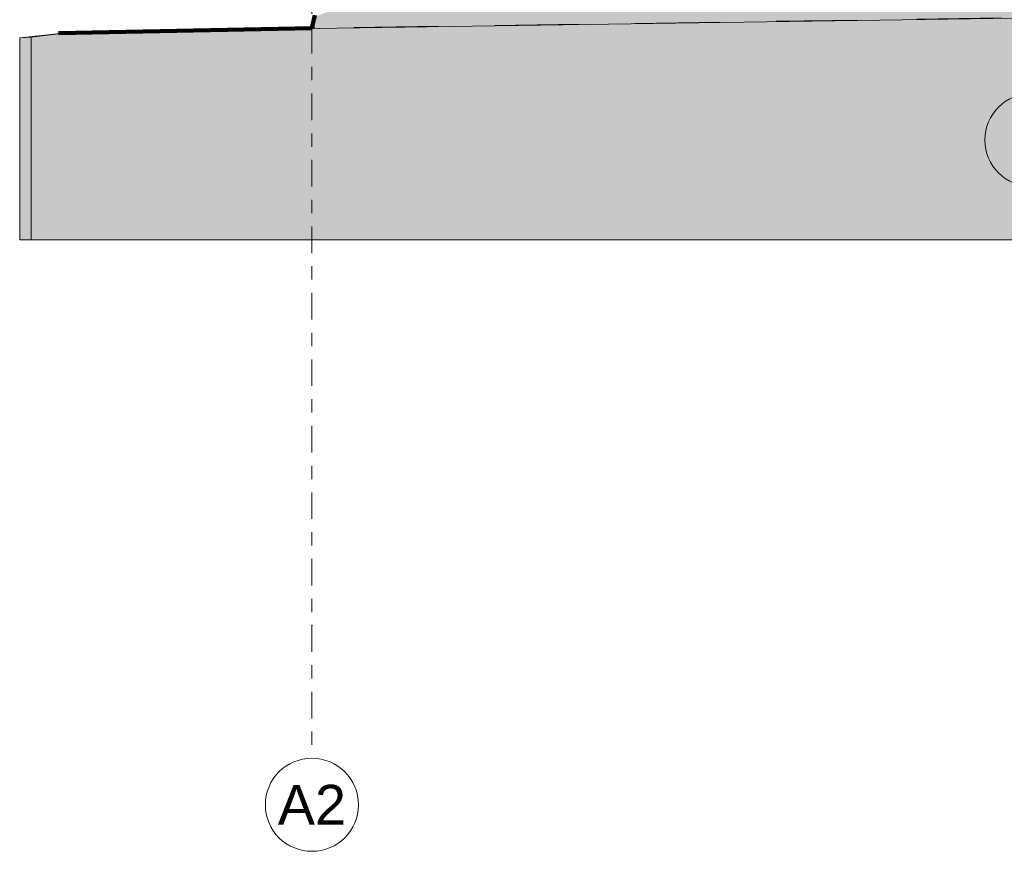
# Model space of a CAD drawing. Header units: metres. Extents: x -52 to 321, y -8 to 26.
# Tile 1 of 256: x -51.2 to -43.79, y -7.7 to -1.44. Entities that reach past the tile are written whole.
import ezdxf
from ezdxf.enums import TextEntityAlignment as Align

# ---------------------------------------------------------------- set-up
doc = ezdxf.new("R2010")
doc.units = ezdxf.units.M
doc.header["$MEASUREMENT"] = 0
doc.linetypes.add('Raster', pattern=[0.4, 0.2, -0.1, 0, -0.1])
doc.linetypes.add('Strichlinie weit', pattern=[1.058333, 0.635, -0.423333])
for name, color, linetype in [('60 Auffüllung gesamt', 7, 'Continuous'), ('60 Gelände 2D Übersicht', 7, 'Continuous'), ('60 Gelände Hänle', 7, 'Continuous'), ('60 Grenzen', 7, 'Continuous'), ('90 Achsraster', 7, 'Continuous')]:
    doc.layers.add(name, color=color, linetype=linetype)
doc.styles.add('ERSTELLTER_STIL_1', font='arial.ttf')
pattern_1 = [(45, (-33357.27905, 0), (-0.2121320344, 0.2121320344), []), (45, (-33357.34976, 0.0707), (-0.424264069, 0.424264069), []), (45, (-33357.4205, 0.1414), (-0.424264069, 0.424264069), []), (135, (-33357.49118, 0.21213), (0.07071067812, 0.07071067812), [0.3, -0.3])]

# ---------------------------------------------------------------- blocks, each defined once
blk = doc.blocks.new('Standard-Rastermarker[4]_1', base_point=(-48.9991, 25))
at = {"layer": '60 Grenzen', "color": 7, "linetype": 'Raster', "lineweight": 13}
for p, q in [((-48.9991, 24), (-48.9991, -6)), ((-48.9991, -6), (-48.9991, -7))]:
    blk.add_line(p, q, dxfattribs=at)
at = {"layer": '60 Grenzen', "color": 7, "linetype": 'Continuous', "lineweight": 13, "flags": 128}
blk.add_lwpolyline([(-48.9991, -7.7, 1), (-48.9991, -7, 1)], format="xyb", close=True, dxfattribs=at)
at = {"layer": '60 Grenzen', "color": 7, "linetype": 'Raster', "lineweight": 13}
blk.add_point((-48.9991, -6), dxfattribs=at)
blk.add_point((-48.9991, -6), dxfattribs=at)
at = {"layer": '60 Grenzen', "color": 7, "lineweight": 13, "style": 'ERSTELLTER_STIL_1'}
for tag, p in [('AC_MarkerText_1_0', (-48.9991, 25.5)), ('AC_MarkerText_1_1', (-48.9991, -7.2))]:
    blk.add_attdef(tag, text='', height=0.3, rotation=360, dxfattribs=at).set_placement(p, align=Align.TOP_CENTER)
blk = doc.blocks.new('Standard-Rastermarker[9]_1', base_point=(-43.5897, 10))
at = {"layer": '90 Achsraster', "color": 14, "linetype": 'Raster', "lineweight": 18, "true_color": 0xa80000}
for p, q in [((-43.5897, 9), (-43.5897, 10)), ((-43.5897, 9), (-43.5897, -1)), ((-43.5897, -1), (-43.5897, -2))]:
    blk.add_line(p, q, dxfattribs=at)
at = {"layer": '90 Achsraster', "color": 14, "linetype": 'Continuous', "lineweight": 18, "true_color": 0xa80000, "flags": 128}
for points in [[(-43.5897, 10, 1), (-43.5897, 10.7, 1)], [(-43.5897, -2.7, 1), (-43.5897, -2, 1)]]:
    blk.add_lwpolyline(points, format="xyb", close=True, dxfattribs=at)
at = {"layer": '90 Achsraster', "color": 14, "linetype": 'Raster', "lineweight": 18, "true_color": 0xa80000}
for p in [(-43.5897, 9), (-43.5897, 9), (-43.5897, -1), (-43.5897, -1)]:
    blk.add_point(p, dxfattribs=at)
at = {"layer": '90 Achsraster', "color": 14, "lineweight": 18, "true_color": 0xa80000, "style": 'ERSTELLTER_STIL_1'}
for tag, p in [('AC_MarkerText_1_0', (-43.5897, 10.5)), ('AC_MarkerText_1_1', (-43.5897, -2.2))]:
    blk.add_attdef(tag, text='', height=0.3, rotation=360, dxfattribs=at).set_placement(p, align=Align.TOP_CENTER)

msp = doc.modelspace()

# ---------------------------------------------------------------- hatches: boundary and pattern name
at = {"layer": '60 Auffüllung gesamt', "linetype": 'Continuous', "lineweight": 18, "true_color": 0xffa8a8}
h = msp.add_hatch(dxfattribs=at)
h.set_pattern_fill('Boden__gewachsen_0001', color=21, style=0, pattern_type=2)
h.set_pattern_definition(pattern_1)
h.paths.add_polyline_path([(-48.9814, -1.5114), (-24.135, -1.1438), (-23.6308, -1.151), (-23.087, -1.1586), (-22.4997, -1.1668), (-21.8502, -1.1758), (-18.6463, -1.1089), (-18.4807, -1.0913), (-18.1236, -1.0541), (-17.7313, -1.0138), (-17.2998, -0.9702), (-16.8243, -0.9228), (-16.2997, -0.8712), (-15.7195, -0.815), (-15.5017, -0.7941), (-15.5017, -2.5), (-15.5015, -2.5), (-15.5015, -0.2), (-16.6786, -0.1801), (-18.5762, -0.148), (-19.6107, -0.1307), (-20.5269, -0.1156), (-21.262, -0.1035), (-21.8659, -0.0937), (-22.3716, -0.0856), (-22.5958, -0.082), (-22.9989, -0.0761), (-23.524, -0.0684), (-23.9467, -0.0622), (-24.295, -0.0572), (-24.5874, -0.053), (-24.837, -0.0495), (-25.0528, -0.0465), (-25.2417, -0.0439), (-25.4087, -0.0416), (-25.5576, -0.0395), (-25.6916, -0.0377), (-25.7539, -0.0369), (-30.9796, -0.0848), (-45.2584, -0.0671), (-45.6871, -0.171), (-48.9814, -1.4242)])
at = {"layer": '60 Gelände Hänle', "linetype": 'Continuous', "lineweight": 18, "true_color": 0x9f9f9f}
h = msp.add_hatch(dxfattribs=at)
h.set_pattern_fill('Boden__gewachsen_0001', color=253, style=0, pattern_type=2)
h.set_pattern_definition(pattern_1)
h.paths.add_polyline_path([(-51.1091, -1.5765), (-51.1091, -3.1), (-15.5017, -3.1), (-15.5017, -0.7941), (-15.7195, -0.815), (-16.2997, -0.8712), (-16.8243, -0.9228), (-17.2998, -0.9702), (-17.7313, -1.0138), (-18.1236, -1.0541), (-18.4807, -1.0913), (-18.6463, -1.1089), (-21.8502, -1.1758), (-22.4997, -1.1668), (-23.087, -1.1586), (-23.6308, -1.151), (-24.135, -1.1438), (-49.2009, -1.5147), (-50.7991, -1.5387)])
at = {"layer": '60 Gelände Hänle', "linetype": 'Continuous', "lineweight": 0, "true_color": 0x000000}
msp.add_hatch(color=18, dxfattribs=at).paths.add_polyline_path([(-51.1963, -1.581), (-51.1963, -3.1), (-51.1091, -3.1), (-51.1091, -1.5765)])

# ---------------------------------------------------------------- linework, layer by layer
at = {"layer": '60 Auffüllung gesamt', "color": 7, "linetype": 'Continuous', "lineweight": 18}
msp.add_line((-48.9814, -1.4242), (-48.9814, -1.5114), dxfattribs=at)
at = {"layer": '60 Auffüllung gesamt', "color": 8, "linetype": 'Continuous', "lineweight": 18}
msp.add_line((-48.9814, -1.5118), (-48.9814, -1.5114), dxfattribs=at)
at = {"layer": '60 Gelände 2D Übersicht', "color": 1, "linetype": 'Strichlinie weit', "lineweight": 18, "true_color": 0xf50000}
msp.add_line((-50.7991, -1.535), (-28.5897, -1.206), dxfattribs=at)
at = {"layer": '60 Gelände 2D Übersicht', "color": 7, "linetype": 'Continuous', "lineweight": 100}
for q in [(-48.9778, -1.4117), (-50.9049, -1.5467)]:
    msp.add_line((-48.9991, -1.5084), q, dxfattribs=at)
at = {"layer": '60 Gelände Hänle', "color": 8, "linetype": 'Continuous', "lineweight": 18}
for p, q in [((-51.1963, -1.581), (-50.7991, -1.5387)), ((-48.9389, -1.5108), (-48.9441, -1.5112)), ((-51.1963, -1.581), (-51.1091, -1.5765)), ((-51.1963, -1.581), (-51.1963, -3.1)), ((-51.1963, -3.1), (-51.1091, -3.1))]:
    msp.add_line(p, q, dxfattribs=at)
at = {"layer": '60 Gelände Hänle', "color": 7, "linetype": 'Continuous', "lineweight": 18}
for p in [(-51.1091, -1.5765), (-15.5017, -3.1)]:
    msp.add_line(p, (-51.1091, -3.1), dxfattribs=at)
at = {"layer": '60 Gelände Hänle', "color": 7, "linetype": 'Continuous', "lineweight": 18, "flags": 128}
for points in [[(-15.5017, -0.7941), (-15.7195, -0.815), (-16.2997, -0.8712), (-16.8243, -0.9228), (-17.2998, -0.9702), (-17.7313, -1.0138), (-18.1236, -1.0541), (-18.4807, -1.0913), (-18.6463, -1.1089), (-21.8502, -1.1758), (-22.4997, -1.1668), (-23.087, -1.1586), (-23.6308, -1.151), (-24.135, -1.1438), (-48.9814, -1.5114)], [(-48.9814, -1.5114), (-49.2009, -1.5147), (-50.7991, -1.5387), (-51.1091, -1.5765)]]:
    msp.add_lwpolyline(points, dxfattribs=at)

# ---------------------------------------------------------------- block references
at = {"layer": '60 Grenzen', "color": 7, "linetype": 'Continuous', "lineweight": 18}
ref = msp.add_blockref('Standard-Rastermarker[4]_1', (-48.9991, 25), dxfattribs=at)
ref.add_attrib('AC_MarkerText_1_1', 'A2', dxfattribs={"color": 7, "lineweight": 13, "height": 0.3, "rotation": 360, "style": 'ERSTELLTER_STIL_1'}).set_placement((-48.9991, -7.2), align=Align.TOP_CENTER)
at = {"layer": '90 Achsraster', "color": 7, "linetype": 'Continuous', "lineweight": 18}
ref = msp.add_blockref('Standard-Rastermarker[9]_1', (-43.5897, 10), dxfattribs=at)
ref.add_attrib('AC_MarkerText_1', '1', dxfattribs={"color": 14, "lineweight": 18, "true_color": 0xa80000, "height": 0.3, "rotation": 360, "style": 'ERSTELLTER_STIL_1'}).set_placement((-43.5897, 10.5), align=Align.TOP_CENTER)
ref.add_attrib('AC_MarkerText_1_1', '1', dxfattribs={"color": 14, "lineweight": 18, "true_color": 0xa80000, "height": 0.3, "rotation": 360, "style": 'ERSTELLTER_STIL_1'}).set_placement((-43.5897, -2.2), align=Align.TOP_CENTER)

doc.saveas('drawing.dxf')
